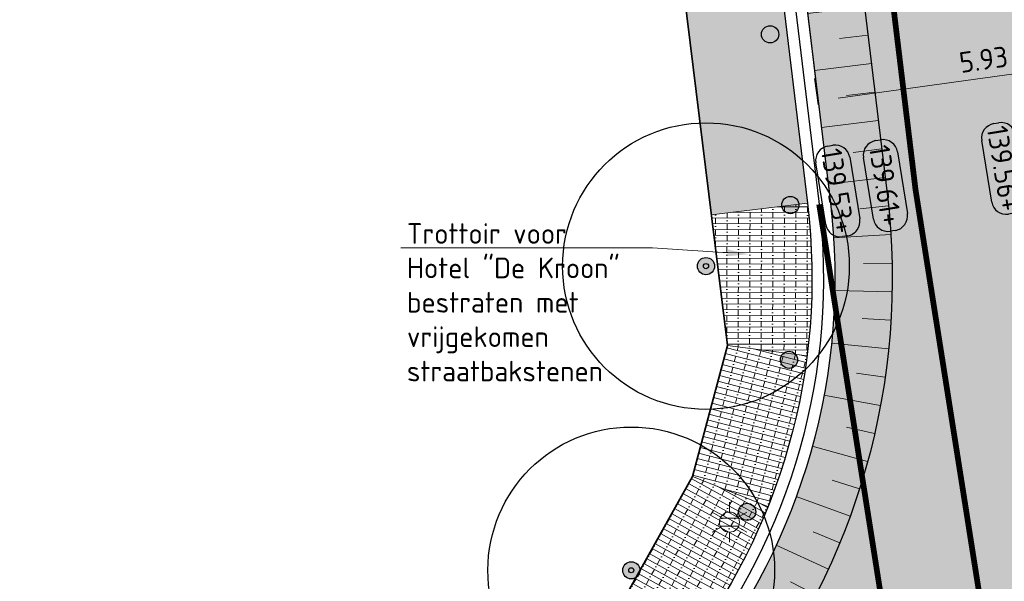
# Model space of a CAD drawing. Header units: metres. Extents: x 191748 to 192615, y 309710 to 310028.
# Tile 18 of 76: x 192044 to 192061, y 309742 to 309752. Entities that reach past the tile are written whole.
import ezdxf
from ezdxf import colors
from ezdxf.entities.mleader import LeaderData, LeaderLine
from ezdxf.enums import TextEntityAlignment as Align
from ezdxf.math import Vec2, Vec3

# ---------------------------------------------------------------- set-up
doc = ezdxf.new("R2010")
doc.units = ezdxf.units.M
doc.linetypes.add('VW-11_STREEP', pattern=[2, 1, -1])
for name, color, linetype, lineweight in [('B-ME-IE-MEUBILAIR_WEGMEUBILAIR_LICHTMAST-S', 7, 'Continuous', 13), ('B-WE-GR-BOOM-S', 76, 'Continuous', 25), ('B-WE-VH-KANTLAAG 2 STREKS-G', 251, 'Continuous', 25), ('B-WE-VH-KANTOPSLUITING_TROTTOIRBAND_180 200-G', 251, 'Continuous', 25), ('N-WE-GW-TALUDARCERING-S', 6, 'Continuous', 25), ('N-WE-GW-TALUDARCERING_KORT-G', 6, 'Continuous', 18), ('N-WE-GW-TALUDARCERING_LANG-G', 6, 'Continuous', 18), ('N-WE-IE-MEUBILAIR-S-200', 7, 'Continuous', 25), ('N-WE-VH-KANTVERHARDING-G', 5, 'Continuous', 35), ('N-WE-VH-OPENVERHARDING_STRAATBAKSTEEN_ROOD-A', 13, 'Continuous', 9), ('N-WE-VH-OPENVERHARDING_STRAATBAKSTEEN_VRIJGEKOMEN ROOD-A', 15, 'Continuous', 9), ('X-XX-AL-AANPIJLING-S', 6, 'Continuous', 5), ('X-XX-AL-HOOGTELABEL-S', 7, 'Continuous', 25), ('X-XX-AL-MAATVOERING-M', 6, 'Continuous', 18)]:
    doc.layers.add(name, color=color, linetype=linetype, lineweight=lineweight)
doc.layers.add('N-WE-VH-KANTVERHARDING PLATEAU_AFHANGING-G', color=6, linetype='Continuous')
doc.layers.add('N-WE-VW-MARKERING_LANGS_STREEP_11-G', color=7, linetype='VW-11_STREEP', lineweight=13, true_color=0xf7f7f7)
doc.styles.add('NLCS-ISO', font='NLCS-ISO.ttf')
doc.styles.add('NLCS-ISO-ANNOTATIVE-T18', font='NLCS-ISO.ttf', dxfattribs={"height": 1.8})
doc.styles.add('NLCS-ISO-M200-T18', font='NLCS-ISO.ttf', dxfattribs={"height": 0.36})
doc.dimstyles.new('NLCS-M200-T18-PIJL_L2_H2', dxfattribs={"dimscale": 0.2, "dimtxt": 2.5, "dimasz": 1.8, "dimexe": 2, "dimexo": 2, "dimgap": 0.7, "dimtad": 1, "dimzin": 0, "dimdsep": 46, "dimtxsty": 'NLCS-ISO-M200-T18', "dimcen": 0, "dimdle": 2, "dimclrd": 256, "dimclre": 256, "dimclrt": 7, "dimazin": 0, "dimtfac": 1, "dimtdec": 3, "dimtofl": 0, "dimtmove": 0, "dimatfit": 3, "dimfxl": 2, "dimfxlon": 1, "dimtfillclr": 256, "dimtolj": 1, "dimtzin": 0, "dimlwd": -1, "dimlwe": -1, "dimarcsym": 0})

# ---------------------------------------------------------------- blocks, each defined once
blk = doc.blocks.new('SGR-BOOM_01')
h = blk.add_hatch(color=256)
edge = h.paths.add_edge_path()
edge.add_arc((7.366995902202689e-12, -5.115907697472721e-12), 0.15, 0, 360)
for centre, radius in [((0, 0), 2.5), ((7.366995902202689e-12, -5.115907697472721e-12), 0.15), ((7.366995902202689e-12, -5.115907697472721e-12), 0.04499999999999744)]:
    blk.add_circle(centre, radius)
blk = doc.blocks.new('SIE-MEUBILAIR_PAAL-SO')
h = blk.add_hatch(color=166)
h.dxf.hatch_style = 1
edge = h.paths.add_edge_path()
edge.add_arc((0, 0), 0.75, 0, 360)
blk.add_circle((0, 0), 0.75)
blk = doc.blocks.new('*U67')
at = {"layer": 'N-WE-GW-TALUDARCERING_KORT-G'}
for p, q in [((192058.2288124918, 309757.6483956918), (192057.7324338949, 309757.5883266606)), ((192058.3489505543, 309756.655638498), (192057.8525719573, 309756.5955694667)), ((192058.4690886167, 309755.6628813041), (192057.9727100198, 309755.6028122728)), ((192058.5892266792, 309754.6701241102), (192058.0928480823, 309754.610055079)), ((192058.7093647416, 309753.6773669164), (192058.2129861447, 309753.6172978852)), ((192058.8295028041, 309752.6846097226), (192058.3331242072, 309752.6245406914)), ((192058.9496408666, 309751.6918525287), (192058.4532622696, 309751.6317834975)), ((192059.069778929, 309750.6990953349), (192058.5734003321, 309750.6390263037)), ((192059.1899169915, 309749.706338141), (192058.6935383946, 309749.6462691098)), ((192059.3081034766, 309748.7133566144), (192058.8107268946, 309748.6622045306)), ((192059.3695473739, 309747.7155265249), (192058.8696525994, 309747.7052691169)), ((192059.3490871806, 309746.7160158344), (192058.8500309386, 309746.7467219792)), ((192059.2468602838, 309745.7215361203), (192058.7519936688, 309745.7929996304)), ((192059.0635531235, 309744.738765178), (192058.5761990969, 309744.8505061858)), ((192058.8003965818, 309743.77430218), (192058.3238276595, 309743.9255703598)), ((192058.4591577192, 309742.8346233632), (192057.9965739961, 309743.02440297)), ((192058.0421279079, 309741.9260385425), (192057.5966355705, 309742.153055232)), ((192057.552107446, 309741.0546487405), (192057.1266979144, 309741.3173781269)), ((192056.9923867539, 309740.2263052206), (192056.5899165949, 309740.5229831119)), ((192056.3667242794, 309739.4465701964), (192055.9898960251, 309739.7752044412)), ((192055.6793212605, 309738.7206794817), (192055.3306652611, 309739.0790633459)), ((192054.9347935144, 309738.0535073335), (192054.6166509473, 309738.4392343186)), ((192054.1381404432, 309737.4495337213), (192053.8526475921, 309737.8600137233)), ((192053.2947114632, 309736.9128142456), (192053.0437853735, 309737.3452909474)), ((192052.4101700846, 309736.446952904), (192052.1954956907, 309736.8985222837)), ((192051.4904558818, 309736.0550778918), (192051.313474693, 309736.5227077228)), ((192050.5417446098, 309735.7398205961), (192050.4036450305, 309736.2203708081)), ((192049.5704067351, 309735.5032979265), (192049.4721160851, 309735.9935416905))]:
    blk.add_line(p, q, dxfattribs=at)
at = {"layer": 'N-WE-GW-TALUDARCERING_LANG-G'}
for p, q in [((192058.288881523, 309757.1520170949), (192057.2961243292, 309757.0318790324)), ((192058.4090195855, 309756.159259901), (192057.4162623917, 309756.0391218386)), ((192058.529157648, 309755.1665027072), (192057.5364004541, 309755.0463646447)), ((192058.6492957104, 309754.1737455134), (192057.6565385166, 309754.0536074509)), ((192058.7694337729, 309753.1809883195), (192057.776676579, 309753.0608502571)), ((192058.8895718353, 309752.1882311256), (192057.8968146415, 309752.0680930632)), ((192059.0097098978, 309751.1954739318), (192058.0169527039, 309751.0753358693)), ((192059.1298479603, 309750.2027167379), (192058.1370907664, 309750.0825786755)), ((192059.2499860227, 309749.2099595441), (192058.2572288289, 309749.0898214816)), ((192059.3490505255, 309748.2150712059), (192058.350941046, 309748.1536101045)), ((192059.3695595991, 309747.2155615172), (192058.369769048, 309747.2360274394)), ((192059.3081645, 309746.217728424), (192058.3134063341, 309746.319983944)), ((192059.1652774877, 309745.2282722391), (192058.182231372, 309745.4116307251)), ((192058.9418580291, 309744.2538370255), (192057.9771249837, 309744.5170672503)), ((192058.6394063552, 309743.3009659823), (192057.6994644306, 309743.642300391)), ((192058.2599533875, 309742.3760575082), (192057.3511141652, 309742.7932040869)), ((192057.8060471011, 309741.4853222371), (192056.934413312, 309741.9754799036)), ((192057.2807354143, 309740.6347413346), (192056.4521599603, 309741.1946187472)), ((192056.6875457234, 309739.8300263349), (192055.9075923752, 309740.4558639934)), ((192056.030461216, 309739.0765807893), (192055.3043672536, 309739.7641762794)), ((192055.3138941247, 309738.3794639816), (192054.6465351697, 309739.1242001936)), ((192054.5426560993, 309737.7433569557), (192053.9385133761, 309738.5402330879)), ((192053.721925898, 309737.1725310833), (192053.185056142, 309738.0161962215)), ((192052.8572146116, 309736.6708193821), (192052.3912228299, 309737.5556084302)), ((192051.9543286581, 309736.2415907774), (192051.5623439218, 309737.1615624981)), ((192051.0193307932, 309735.8877274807), (192050.7039852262, 309736.8367043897)), ((192050.0584993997, 309735.6116056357), (192049.8219105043, 309736.5832154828))]:
    blk.add_line(p, q, dxfattribs=at)
blk = doc.blocks.new('SAL-HOOGTE-WEGPEIL-200-SO')
for p, q in [((-0.5450000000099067, 0.3024999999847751), (0.5450000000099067, 0.3024999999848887)), ((-0.8000000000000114, -0.04250000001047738), (-0.8000000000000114, 0.04250000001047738)), ((0.8000000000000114, 0.04749999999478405), (0.8000000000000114, -0.04250000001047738)), ((0.5449999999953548, -0.297500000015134), (-0.5449999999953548, -0.297500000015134))]:
    blk.add_line(p, q)
for centre, radius, start, end in [((-0.5450000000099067, 0.04749999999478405), 0.2549999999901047, 90.00000000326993, 180.0000000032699), ((0.5450000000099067, 0.04749999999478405), 0.2549999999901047, 359.9999999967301, 89.99999999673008), ((-0.5449999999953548, -0.04250000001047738), 0.2550000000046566, 180, 270), ((0.5449999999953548, -0.04250000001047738), 0.2550000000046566, 270, 0)]:
    blk.add_arc(centre, radius, start, end)
at = {"style": 'NLCS-ISO'}
blk.add_attdef('HOOGTE', text='', height=0.36, dxfattribs=at).set_placement((0, 0.002499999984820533), align=Align.MIDDLE_CENTER)
blk = doc.blocks.new('*D144')
at = {"layer": 'defpoints', "color": 0, "transparency": 16777216}
for p in [(192063.9473387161, 309751.3591381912), (192064.0111674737, 309750.9010417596), (192058.1370907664, 309750.0825786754)]:
    blk.add_point(p, dxfattribs=at)
at = {"layer": 'X-XX-AL-MAATVOERING-M', "transparency": 16777216}
for p, q in [((192063.9559668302, 309751.2972145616), (192063.8921380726, 309751.7553109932)), ((192058.4298175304, 309750.5903556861), (192063.5907831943, 309751.3094576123)), ((192058.0818901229, 309750.4787514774), (192058.0180613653, 309750.9368479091))]:
    blk.add_line(p, q, dxfattribs=at)
for points in [[(192063.5825030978, 309751.3688835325), (192063.5990632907, 309751.250031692), (192063.947338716, 309751.3591381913)], [(192058.4215374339, 309750.6497816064), (192058.4380976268, 309750.5309297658), (192058.0732620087, 309750.5406751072)]]:
    blk.add_solid(points, dxfattribs=at)
at = {"layer": 'X-XX-AL-MAATVOERING-M', "color": 7, "transparency": 16777216, "insert": (192060.9661398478, 309751.2668448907), "char_height": 0.36, "attachment_point": 5, "rotation": 7.93222439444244, "style": 'NLCS-ISO-M200-T18'}
blk.add_mtext('\\A1;5.93', dxfattribs=at)
blk = doc.blocks.new('B-SIE-WEG_LICHTMAST-SO')
at = {"color": 0, "linetype": 'ByBlock', "lineweight": -2}
for points in [[(5.772554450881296e-10, 0.8750000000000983), (1.154461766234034e-09, 1.75)], [(-0.7577727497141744, 0.4375000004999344), (-1.515543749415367, 0.8750000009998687)], [(0.7577727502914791, 0.4374999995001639), (1.515543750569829, 0.8749999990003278)], [(-0.8038227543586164, 0.3456790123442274), (0.8038227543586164, 0.3456790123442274)], [(-0.7577727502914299, -0.4374999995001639), (-1.51554375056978, -0.8749999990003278)], [(-0.8038227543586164, -0.3456790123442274), (0.8038227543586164, -0.3456790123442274)], [(0.7577727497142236, -0.4375000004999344), (1.515543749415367, -0.8750000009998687)], [(-5.772554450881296e-10, -0.8750000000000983), (-1.154412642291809e-09, -1.75)]]:
    blk.add_lwpolyline(points, dxfattribs=at)
blk.add_circle((0, 0), 0.8749999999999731, dxfattribs=at)
at = {"color": 0, "linetype": 'ByBlock', "lineweight": -2, "style": 'NLCS-ISO-ANNOTATIVE-T18'}
blk.add_attdef('SYMBOOL', (2.5, -2.5), '', height=1.8, dxfattribs=at)

msp = doc.modelspace()

# ---------------------------------------------------------------- hatches: boundary and pattern name
at = {"layer": 'N-WE-VH-OPENVERHARDING_STRAATBAKSTEEN_ROOD-A'}
h = msp.add_hatch(dxfattribs=at)
h.set_pattern_fill('AVH-SBS_KEIFORMAAT_KEPER', color=256, scale=2, pattern_type=2)
h.set_pattern_definition([(142.9322243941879, (192065.3475971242, 309734.0632474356), (-0.2801364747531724, -0.03903274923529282), [0.6, -0.2]), (232.9322243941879, (192065.4681489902, 309734.2228320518), (0.2801364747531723, 0.03903274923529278), [0.5999999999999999, -0.2]), (97.9322243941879, (192065.248288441, 309734.2635916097), (-0.1791009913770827, 0.2606201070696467), [0, -0.56568542])])
h.paths.add_polyline_path([(192059.8884233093, 309734.1795246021), (192060.3823223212, 309734.2573947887), (192061.7061154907, 309725.8611115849), (192061.2122164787, 309725.7832413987)])
edge = h.paths.add_edge_path()
edge.add_arc((191819.578366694, 309695.0616120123), 249.8000000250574, 5.741680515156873, 7.932224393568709)
edge.add_line((192066.9882815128, 309729.5344137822), (192063.0359827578, 309757.8999033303))
edge.add_line((192063.0359827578, 309757.8999033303), (192062.9248925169, 309758.6689752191))
edge.add_line((192062.9248925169, 309758.6689752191), (192057.2013096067, 309757.8153775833))
edge.add_line((192057.2013096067, 309757.8153775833), (192058.2909954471, 309748.8107920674))
edge.add_arc((192047.172114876, 309747.4652457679), 11.20000000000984, -82.30743021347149, 6.900070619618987, ccw=False)
edge.add_line((192048.6713208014, 309736.3660394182), (192049.5771868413, 309729.7146174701))
edge.add_line((192049.5771868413, 309729.7146174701), (192050.2582148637, 309729.8030153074))
edge.add_arc((192051.6998873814, 309718.6961894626), 11.19999999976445, 4.238854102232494, 97.39567621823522, ccw=False)
edge.add_line((192062.869250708, 309719.524031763), (192068.1251339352, 309720.0525004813))
at = {"layer": 'N-WE-VH-OPENVERHARDING_STRAATBAKSTEEN_VRIJGEKOMEN ROOD-A'}
h = msp.add_hatch(dxfattribs=at)
h.set_pattern_fill('AVH-SBS_WAALFORMAAT_HALFST', color=256, scale=2, angle=90, pattern_type=2)
h.set_pattern_definition([(7.000355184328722, (192055.032, 309758.2129999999), (-0.01218754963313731, 0.09925453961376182), []), (97.00035518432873, (192055.4290181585, 309758.2617501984), (-0.3970181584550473, -0.0487501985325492), [0.1, -0.1]), (97.00035518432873, (192055.2183215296, 309758.3366296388), (-0.3970181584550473, -0.0487501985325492), [0.1, -0.1]), (7.000355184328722, (192055.2244153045, 309758.287002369), (-0.02437509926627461, 0.1985090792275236), [0, -0.4, 0, 0, 0]), (7.000355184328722, (192055.410736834, 309758.4106320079), (-0.02437509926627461, 0.1985090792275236), [0, -0.4, 0, 0, 0])])
h.paths.add_polyline_path([(192056.065209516, 309763.8740031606), (192054.459, 309763.654), (192054.477, 309763.408), (192054.333, 309763.393), (192055.032, 309758.213), (192056.2176791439, 309748.5569131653), (192057.8938925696, 309748.7627368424)])
h = msp.add_hatch(dxfattribs=at)
h.set_pattern_fill('AVH-SBS_WAALFORMAAT_HALFST', color=256, scale=2, angle=90, pattern_type=2)
h.set_pattern_definition([(179.8103951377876, (192057.8850704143, 309746.0968219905), (-0.000330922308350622, -0.09999945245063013), []), (269.8103951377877, (192057.4850726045, 309746.0981456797), (0.3999978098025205, -0.001323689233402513), [0.1, -0.1]), (269.8103951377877, (192057.6847405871, 309745.9974843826), (0.3999978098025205, -0.001323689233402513), [0.1, -0.1]), (179.8103951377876, (192057.6849060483, 309746.0474841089), (-0.0006618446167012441, -0.1999989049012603), [0, -0.4, 0, 0, 0]), (179.8103951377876, (192057.4845762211, 309745.9481465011), (-0.0006618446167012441, -0.1999989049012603), [0, -0.4, 0, 0, 0])])
h.paths.add_polyline_path([(192057.8938925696, 309748.7627368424), (192056.2176791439, 309748.5569131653), (192056.498, 309746.274), (192057.8850704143, 309746.0968219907, 0.06194815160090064)])
h = msp.add_hatch(dxfattribs=at)
h.set_pattern_fill('AVH-SBS_WAALFORMAAT_HALFST', color=256, scale=2, angle=90, pattern_type=2)
h.set_pattern_definition([(165.4985230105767, (192057.2050958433, 309743.467834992), (-0.02504049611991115, -0.09681411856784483), []), (255.4985230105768, (192056.8178393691, 309743.5679969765), (0.3872564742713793, -0.1001619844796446), [0.1, -0.1]), (255.4985230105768, (192056.9864271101, 309743.4211018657), (0.3872564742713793, -0.1001619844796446), [0.1, -0.1]), (165.4985230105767, (192056.9989473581, 309743.469508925), (-0.05008099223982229, -0.1936282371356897), [0, -0.4, 0, 0, 0]), (165.4985230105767, (192056.7802786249, 309743.4227757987), (-0.05008099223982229, -0.1936282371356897), [0, -0.4, 0, 0, 0])])
h.paths.add_polyline_path([(192057.8850704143, 309746.0968219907), (192056.498, 309746.274), (192055.887, 309743.993), (192057.2050958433, 309743.4678349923, 0.06310913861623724)])
h = msp.add_hatch(dxfattribs=at)
h.set_pattern_fill('AVH-SBS_WAALFORMAAT_HALFST', color=256, scale=2, angle=90, pattern_type=2)
h.set_pattern_definition([(151.0423102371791, (192055.8882095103, 309741.0879662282), (-0.04841636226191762, -0.08749774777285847), []), (241.0423102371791, (192055.5382185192, 309741.2816316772), (0.3499909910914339, -0.1936654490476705), [0.1, -0.1]), (241.0423102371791, (192055.6647976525, 309741.0973012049), (0.3499909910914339, -0.1936654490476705), [0.1, -0.1]), (151.0423102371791, (192055.6890058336, 309741.1410500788), (-0.09683272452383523, -0.1749954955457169), [0, -0.4, 0, 0, 0]), (151.0423102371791, (192055.4655939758, 309741.1503850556), (-0.09683272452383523, -0.1749954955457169), [0, -0.4, 0, 0, 0])])
h.paths.add_polyline_path([(192057.2050958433, 309743.4678349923), (192055.887, 309743.993), (192054.736, 309741.931), (192055.8882095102, 309741.0879662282, 0.06321269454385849)])

# ---------------------------------------------------------------- linework, layer by layer
at = {"layer": 'B-WE-VH-KANTLAAG 2 STREKS-G'}
msp.add_lwpolyline([(192051.0534377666, 309808.6181279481), (192058.2909954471, 309748.8107920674, -0.4101739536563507), (192048.671099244, 309736.3660094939), (192029.1685727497, 309733.7321361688)], format="xyb", dxfattribs=at)
at = {"layer": 'B-WE-VH-KANTOPSLUITING_TROTTOIRBAND_180 200-G'}
for points in [[(192050.8548863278, 309808.5941003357), (192058.0924440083, 309748.7867644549, -0.4101739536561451), (192048.644331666, 309736.5642101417), (192029.1418051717, 309733.9303368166)], [(192050.6563348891, 309808.5700727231), (192057.8938925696, 309748.7627368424, -0.410173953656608), (192048.617564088, 309736.7624107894), (192029.1150375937, 309734.1285374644)]]:
    msp.add_lwpolyline(points, format="xyb", dxfattribs=at)
at = {"layer": 'N-WE-VH-KANTVERHARDING PLATEAU_AFHANGING-G'}
for points in [[(192058.1940668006, 309757.9355156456), (192059.283752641, 309748.9309301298, -0.4101681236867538), (192048.8051784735, 309735.3750388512, -0.4101681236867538)], [(192057.2013096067, 309757.8153775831), (192058.2909954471, 309748.8107920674, -0.4101681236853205), (192048.6713208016, 309736.3660394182)]]:
    msp.add_lwpolyline(points, format="xyb", dxfattribs=at)
at = {"layer": 'N-WE-VH-KANTVERHARDING-G'}
msp.add_lwpolyline([(192056.065209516, 309763.8740031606), (192054.459, 309763.654), (192054.477, 309763.408), (192054.333, 309763.393), (192055.032, 309758.213), (192056.498, 309746.274), (192055.887, 309743.993), (192054.736, 309741.931), (192053.175, 309740.161), (192051.605, 309739.235), (192048.4258963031, 309738.1680960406), (192048.6173425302, 309736.7623808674)], dxfattribs=at)
at = {"layer": 'N-WE-VH-OPENVERHARDING_STRAATBAKSTEEN_VRIJGEKOMEN ROOD-A'}
for points in [[(192057.8938925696, 309748.7627368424), (192056.217679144, 309748.5569131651)], [(192056.498, 309746.274), (192057.8850704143, 309746.0968219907)], [(192055.887, 309743.993), (192057.2050958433, 309743.4678349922)]]:
    msp.add_lwpolyline(points, dxfattribs=at)
at = {"layer": 'N-WE-VW-MARKERING_LANGS_STREEP_11-G', "ltscale": 5, "const_width": 0.1, "flags": 128}
msp.add_lwpolyline([(192059.3115851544, 309752.8628153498), (192059.7793753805, 309748.9972451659), (192064.2449222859, 309720.6740922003, -0.01982670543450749), (192064.3621781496, 309719.67414268, -0.01982670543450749)], format="xyb", dxfattribs=at)
at = {"layer": 'N-WE-VW-MARKERING_LANGS_STREEP_11-G', "ltscale": 5, "const_width": 0.1}
msp.add_lwpolyline([(192058.0991388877, 309748.7387013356), (192060.343387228, 309734.5043442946)], dxfattribs=at)

# ---------------------------------------------------------------- block references
at = {"layer": 'B-ME-IE-MEUBILAIR_WEGMEUBILAIR_LICHTMAST-S', "xscale": 0.2, "yscale": 0.2, "zscale": 0.2}
msp.add_blockref('B-SIE-WEG_LICHTMAST-SO', (192056.535, 309743.194), dxfattribs=at)
at = {"layer": 'B-WE-GR-BOOM-S'}
for p in [(192056.125, 309747.662), (192054.822, 309742.354)]:
    msp.add_blockref('SGR-BOOM_01', p, dxfattribs=at)
at = {"layer": 'N-WE-GW-TALUDARCERING-S'}
msp.add_blockref('*U67', (0, 0), dxfattribs=at)
at = {"layer": 'N-WE-IE-MEUBILAIR-S-200', "xscale": 0.2, "yscale": 0.2, "zscale": 0.2, "rotation": 245.7882931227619}
for p in [(192057.2430924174, 309751.7058580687), (192057.5960654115, 309748.7266954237), (192057.5731173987, 309746.026792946), (192056.8424099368, 309743.3743542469)]:
    msp.add_blockref('SIE-MEUBILAIR_PAAL-SO', p, dxfattribs=at)
at = {"layer": 'X-XX-AL-HOOGTELABEL-S', "rotation": 279.1982647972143}
for p, values in [((192061.3144013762, 309749.3649036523), {'HOOGTE': '139.56+'}), ((192059.25281933, 309749.0678839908), {'HOOGTE': '139.61+'}), ((192058.4208814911, 309748.9734252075), {'HOOGTE': '139.53+'})]:
    msp.add_blockref('SAL-HOOGTE-WEGPEIL-200-SO', p, dxfattribs=at).add_auto_attribs(values)

# ---------------------------------------------------------------- dimensions: what is measured, and where the dimension line sits
at = {"layer": 'X-XX-AL-MAATVOERING-M'}
dim = msp.add_aligned_dim(p1=(192058.1370907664, 309750.0825786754), p2=(192064.0111674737, 309750.9010417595), distance=0.4625218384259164, dimstyle='NLCS-M200-T18-PIJL_L2_H2', dxfattribs=at)
dim.commit()
dim.dimension.update_dxf_attribs({"geometry": '*D144', "text_midpoint": (192060.9661398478, 309751.2668448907)})

# ---------------------------------------------------------------- leaders
at = {"layer": 'X-XX-AL-AANPIJLING-S', "color": 0}
ml = msp.add_multileader_mtext('Standard', dxfattribs=at)
ml.set_content('Trottoir voor Hotel "De Kroon" bestraten met vrijgekomen straatbakstenen', style='NLCS-ISO')
ml.set_leader_properties(color=6, linetype='ByLayer', lineweight=-1)
ml.build(insert=Vec2(0, 0))
ml.multileader.update_dxf_attribs({"text_left_attachment_type": 6, "text_right_attachment_type": 6, "dogleg_length": 0.36, "arrow_head_size": 0.36})
ctx = ml.context
ctx.base_point, ctx.char_height, ctx.arrow_head_size, ctx.landing_gap_size, ctx.plane_origin = Vec3(192050.7295860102, 309747.9781569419), 0.36, 0.36, 0.18, Vec3(192039.805098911, 309746.295971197)
ctx.left_attachment, ctx.right_attachment = 6, 6
notes = []
notes.append((ctx, [(1, (1, 1, 0), (192055.1935860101, 309747.9781569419), (-1, 0), 0.36, [(0, [(192056.866111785, 309747.8695562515)], 0, [])])]))
ctx.mtext.insert, ctx.mtext.width, ctx.mtext.defined_height, ctx.mtext.flow_direction = Vec3(192050.9095860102, 309748.4101569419), 3.815260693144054, 1.281367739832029, 5
for ctx, leaders in notes:
    for number, flags, end, landing, length, lines in leaders:
        leader = LeaderData()
        leader.index, (leader.has_last_leader_line, leader.has_dogleg_vector, leader.attachment_direction) = number, flags
        leader.last_leader_point, leader.dogleg_vector, leader.dogleg_length = Vec3(end), Vec3(landing), length
        for number, points, colour, breaks in lines:
            line = LeaderLine()
            line.index, line.vertices, line.color, line.breaks = number, Vec3.list(points), colors.encode_raw_color(colour), breaks
            leader.lines.append(line)
        ctx.leaders.append(leader)

doc.saveas('drawing.dxf')
